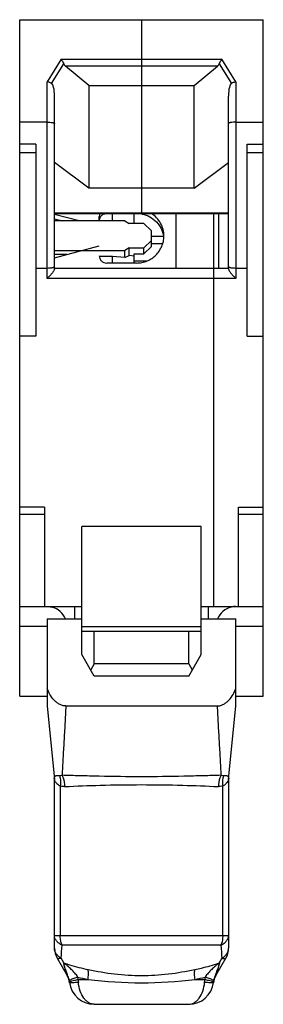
# Model space of a CAD drawing. Header units: millimetres. Extents: x 95.8 to 105.6, y 313.1 to 352.7.
import ezdxf

# ---------------------------------------------------------------- set-up
doc = ezdxf.new("R2010")
doc.units = ezdxf.units.MM
doc.header["$LTSCALE"] = 30.734
doc.layers.get('0').update_dxf_attribs({"linetype": 'CONTINUOUS'})

msp = doc.modelspace()

# ---------------------------------------------------------------- linework, layer by layer
at = {"color": 7, "linetype": 'Continuous'}
for p, q in [((95.769, 325.461), (95.769, 352.661)), ((95.769, 352.661), (105.569, 352.661)), ((100.669, 352.661), (100.669, 344.862)), ((105.569, 325.461), (105.569, 352.661)), ((97.439, 351.07), (96.869, 350.165)), ((97.043, 350.101), (97.539, 350.887)), ((97.439, 351.07), (103.898, 351.07)), ((103.799, 350.887), (104.294, 350.101)), ((104.469, 350.165), (103.898, 351.07)), ((98.554, 350.019), (97.614, 350.795)), ((103.724, 350.795), (97.614, 350.795)), ((102.783, 350.019), (103.724, 350.795)), ((96.869, 342.252), (96.869, 350.165)), ((104.469, 350.165), (104.469, 342.252)), ((98.554, 350.019), (98.554, 345.888)), ((98.554, 350.019), (102.783, 350.019)), ((102.783, 345.888), (102.783, 350.019)), ((97.169, 342.642), (97.169, 349.586)), ((104.169, 342.642), (104.169, 349.586)), ((96.869, 348.54), (95.769, 348.54)), ((104.469, 348.54), (105.569, 348.54)), ((96.419, 347.661), (95.769, 347.661)), ((96.419, 347.309), (95.769, 347.309)), ((96.419, 347.661), (96.419, 339.934)), ((104.919, 339.934), (104.919, 347.661)), ((104.919, 347.661), (105.569, 347.661)), ((105.569, 347.309), (104.919, 347.309)), ((98.554, 345.888), (97.169, 346.912)), ((102.783, 345.888), (104.169, 346.912)), ((102.783, 345.888), (98.554, 345.888)), ((104.169, 344.884), (97.169, 344.884)), ((97.169, 344.866), (104.169, 344.866)), ((104.169, 344.862), (97.169, 344.862)), ((98.157, 344.566), (97.169, 344.827)), ((97.169, 344.653), (97.498, 344.566)), ((99.996, 344.566), (97.169, 344.566)), ((98.969, 344.566), (98.969, 344.746)), ((99.503, 344.566), (99.503, 344.862)), ((99.996, 344.566), (100.169, 344.468)), ((100.369, 344.468), (100.369, 344.862)), ((102.069, 342.664), (102.069, 344.862)), ((103.569, 344.862), (103.569, 329.061)), ((103.769, 344.862), (103.769, 342.664)), ((100.769, 344.468), (100.169, 344.468)), ((100.769, 344.468), (101.069, 344.172)), ((101.069, 343.535), (101.069, 344.172)), ((101.069, 343.778), (100.769, 343.483)), ((101.069, 343.961), (101.549, 343.961)), ((97.169, 343.089), (98.969, 343.564)), ((97.169, 343.384), (99.996, 343.384)), ((100.169, 343.483), (99.996, 343.384)), ((99.996, 343.092), (99.996, 343.384)), ((100.169, 343.173), (100.169, 343.483)), ((100.169, 343.483), (100.769, 343.483)), ((100.769, 343.24), (101.069, 343.535)), ((100.769, 343.24), (100.769, 343.483)), ((101.069, 343.661), (101.523, 343.661)), ((97.663, 343.22), (97.169, 343.22)), ((99.503, 343.141), (98.969, 343.141)), ((99.503, 342.875), (99.503, 343.141)), ((99.996, 343.092), (99.503, 343.141)), ((99.996, 343.092), (100.169, 343.173)), ((100.369, 343.153), (100.169, 343.173)), ((100.369, 342.875), (100.369, 343.24)), ((100.369, 343.24), (100.769, 343.24)), ((100.369, 342.961), (100.894, 342.961)), ((96.419, 342.674), (96.869, 342.674)), ((97.169, 342.664), (104.169, 342.664)), ((100.469, 342.875), (99.269, 342.875)), ((104.469, 342.674), (104.919, 342.674)), ((104.469, 342.252), (96.869, 342.252)), ((96.419, 339.934), (95.769, 339.934)), ((104.919, 339.934), (105.569, 339.934)), ((96.769, 333.061), (95.769, 333.061)), ((96.769, 333.061), (96.769, 329.061)), ((104.569, 329.061), (104.569, 333.061)), ((104.569, 333.061), (105.569, 333.061)), ((96.769, 332.761), (95.769, 332.761)), ((105.569, 332.761), (104.569, 332.761)), ((98.269, 327.127), (98.269, 332.279)), ((103.069, 332.279), (98.269, 332.279)), ((103.069, 327.127), (103.069, 332.279)), ((95.769, 329.061), (98.269, 329.061)), ((97.969, 329.061), (97.969, 328.561)), ((103.069, 329.061), (105.569, 329.061)), ((103.369, 328.561), (103.369, 329.061)), ((96.869, 328.561), (96.869, 325.061)), ((96.869, 328.561), (98.269, 328.561)), ((103.069, 328.561), (104.469, 328.561)), ((104.469, 325.061), (104.469, 328.561)), ((96.869, 328.261), (95.769, 328.261)), ((98.269, 328.261), (103.069, 328.261)), ((103.069, 328.061), (98.269, 328.061)), ((98.769, 326.761), (98.769, 328.061)), ((102.569, 326.761), (102.569, 328.061)), ((105.569, 328.261), (104.469, 328.261)), ((98.769, 326.261), (98.269, 327.127)), ((102.569, 326.261), (103.069, 327.127)), ((98.769, 326.761), (98.624, 326.511)), ((102.569, 326.761), (98.769, 326.761)), ((102.569, 326.761), (102.713, 326.511)), ((102.569, 326.261), (98.769, 326.261)), ((95.769, 325.461), (96.869, 325.461)), ((104.469, 325.461), (105.569, 325.461)), ((96.869, 325.061), (97.165, 322.101)), ((97.623, 325.061), (103.714, 325.061)), ((104.173, 322.101), (104.469, 325.061)), ((97.169, 315.315), (97.169, 322.042)), ((104.169, 322.042), (104.169, 315.315)), ((97.4, 321.841), (97.4, 315.834)), ((103.937, 315.834), (103.937, 321.841)), ((97.169, 315.834), (104.169, 315.834)), ((103.861, 315.434), (97.477, 315.434)), ((97.276, 314.915), (97.678, 314.218)), ((97.55, 314.724), (97.434, 314.915)), ((103.659, 314.218), (104.062, 314.915)), ((103.903, 314.915), (103.788, 314.724)), ((98.125, 314.061), (98.517, 314.061)), ((102.821, 314.061), (103.213, 314.061)), ((98.769, 313.061), (102.569, 313.061))]:
    msp.add_line(p, q, dxfattribs=at)
for centre, radius, start, end in [((99.26, 344.746), 0.292, 156.3312, 179.9834), ((99.261, 344.572), 0.292, 149.548, 179.9763), ((100.47, 343.755), 1.113, 78.1753, 79.7678), ((100.503, 343.784), 1.066, 4.6713, 9.1941), ((96.869, 328.261), 0.8, 22.2291, 75.5225), ((104.469, 328.261), 0.8, 104.4775, 157.7709), ((96.432, 322.042), 0.737, 0.0039, 8.1874), ((96.369, 322.021), 0.8, 1.9033, 5.7106), ((104.906, 322.042), 0.737, 171.8101, 179.9955), ((104.969, 322.021), 0.8, 174.2894, 178.5529), ((97.969, 315.315), 0.8, 180, 210), ((59.273, 318.277), 38.309, 354.9654, 355.7451), ((144.066, 318.439), 40.317, 184.2744, 185.0152), ((103.369, 315.315), 0.8, 330, 360), ((96.985, 313.818), 0.8, 7.7544, 30), ((100.222, 322.234), 8.348, 255.3096, 258.2126), ((96.777, 313.84), 1.366, 9.33, 13.4748), ((100.659, 314.144), 2.536, 181.8628, 184.5861), ((101.076, 322.402), 8.522, 281.8169, 284.6608), ((100.816, 314.136), 2.398, 355.3353, 358.2159), ((104.561, 313.84), 1.366, 166.5257, 170.6708), ((104.352, 313.818), 0.8, 150, 172.2456), ((96.87, 313.832), 0.913, 7.6838, 10.9421), ((96.829, 313.827), 0.954, 6.884, 7.669), ((98.769, 314.061), 1, 186.9085, 270), ((102.569, 314.061), 1, 270, 353.0915), ((104.51, 313.826), 0.955, 172.3236, 173.1058), ((104.467, 313.832), 0.913, 169.0578, 172.3163)]:
    msp.add_arc(centre, radius, start, end, dxfattribs=at)
for centre, major_axis, ratio, start_param, end_param in [((98.039, 350.967), (0.52, 0), 0.57735, -2.870519, -2.530727), ((103.298, 350.967), (0.52, 0), 0.57735, -0.610865, -0.271073), ((96.869, 349.11), (0.153, 0.997), 0.25854, -1.033944, -0.083287), ((104.469, 349.11), (-0.153, 0.997), 0.25854, 0.083287, 1.033944)]:
    msp.add_ellipse(centre, major_axis=major_axis, ratio=ratio, start_param=start_param, end_param=end_param, dxfattribs=at)
for points, knots in [([(97.439, 351.07), (97.448, 351.055), (97.483, 350.995), (97.516, 350.934), (97.539, 350.887)], [0, 0, 0, 0, 0.24604, 1, 1, 1, 1]), ([(103.799, 350.887), (103.822, 350.934), (103.854, 350.995), (103.889, 351.055), (103.898, 351.07)], [0, 0, 0, 0, 0.753963, 1, 1, 1, 1]), ([(97.043, 350.101), (97.03, 350.107), (96.974, 350.133), (96.915, 350.153), (96.869, 350.165)], [0, 0, 0, 0, 0.237162, 1, 1, 1, 1]), ([(104.469, 350.165), (104.453, 350.161), (104.394, 350.144), (104.336, 350.121), (104.294, 350.101)], [0, 0, 0, 0, 0.257993, 1, 1, 1, 1]), ([(96.869, 348.54), (96.907, 348.54), (96.979, 348.538), (97.062, 348.529), (97.116, 348.518), (97.144, 348.509), (97.162, 348.5), (97.169, 348.491), (97.169, 348.487)], [0, 0, 0, 0, 0.370935, 0.685372, 0.807081, 0.899821, 0.962447, 1, 1, 1, 1]), ([(104.469, 348.54), (104.43, 348.54), (104.359, 348.538), (104.275, 348.529), (104.222, 348.518), (104.194, 348.509), (104.176, 348.5), (104.169, 348.491), (104.169, 348.487)], [0, 0, 0, 0, 0.370925, 0.685366, 0.807077, 0.89981, 0.962437, 1, 1, 1, 1]), ([(99.009, 344.72), (99.031, 344.758), (99.094, 344.825), (99.18, 344.858), (99.224, 344.864)], [0, 0, 0, 0, 0.498416, 1, 1, 1, 1]), ([(100.698, 344.844), (100.805, 344.821), (101.014, 344.744), (101.278, 344.542), (101.47, 344.272), (101.538, 344.062), (101.555, 343.955)], [0, 0, 0, 0, 0.251514, 0.502066, 0.751486, 1, 1, 1, 1]), ([(101.569, 343.958), (101.569, 344.047), (101.546, 344.227), (101.446, 344.48), (101.285, 344.7), (101.145, 344.817), (101.069, 344.866)], [0, 0, 0, 0, 0.249026, 0.498505, 0.748782, 1, 1, 1, 1]), ([(100.469, 342.875), (100.541, 342.875), (100.685, 342.889), (100.892, 342.951), (101.084, 343.051), (101.251, 343.187), (101.389, 343.352), (101.491, 343.541), (101.555, 343.745), (101.569, 343.887), (101.569, 343.958)], [0, 0, 0, 0, 0.125933, 0.251736, 0.377266, 0.502454, 0.627268, 0.751738, 0.875942, 1, 1, 1, 1]), ([(98.969, 343.17), (98.969, 343.132), (98.984, 343.054), (99.051, 342.956), (99.151, 342.89), (99.23, 342.875), (99.269, 342.875)], [0, 0, 0, 0, 0.248251, 0.4975, 0.748213, 1, 1, 1, 1]), ([(96.869, 342.674), (96.907, 342.674), (96.963, 342.676), (97.034, 342.684), (97.079, 342.691), (97.116, 342.699), (97.144, 342.709), (97.162, 342.718), (97.169, 342.728), (97.169, 342.733)], [0, 0, 0, 0, 0.368966, 0.53555, 0.681877, 0.803185, 0.896088, 0.959828, 1, 1, 1, 1]), ([(97.169, 342.642), (97.169, 342.631), (97.159, 342.603), (97.136, 342.56), (97.103, 342.51), (97.048, 342.438), (96.97, 342.35), (96.903, 342.284), (96.869, 342.252)], [0, 0, 0, 0, 0.070676, 0.172865, 0.296242, 0.431704, 0.716571, 1, 1, 1, 1]), ([(104.169, 342.733), (104.169, 342.728), (104.176, 342.718), (104.194, 342.709), (104.221, 342.699), (104.258, 342.691), (104.303, 342.684), (104.374, 342.676), (104.43, 342.674), (104.469, 342.674)], [0, 0, 0, 0, 0.040163, 0.103902, 0.19681, 0.318125, 0.46446, 0.631053, 1, 1, 1, 1]), ([(104.169, 342.642), (104.169, 342.631), (104.178, 342.603), (104.201, 342.56), (104.235, 342.51), (104.29, 342.438), (104.367, 342.351), (104.434, 342.284), (104.469, 342.252)], [0, 0, 0, 0, 0.070667, 0.172903, 0.296303, 0.43176, 0.716587, 1, 1, 1, 1]), ([(96.887, 329.061), (96.902, 329.061), (96.963, 329.059), (97.024, 329.048), (97.069, 329.036)], [0, 0, 0, 0, 0.239524, 1, 1, 1, 1]), ([(104.45, 329.061), (104.436, 329.061), (104.375, 329.059), (104.314, 329.048), (104.269, 329.036)], [0, 0, 0, 0, 0.239524, 1, 1, 1, 1]), ([(97.623, 325.061), (97.578, 325.061), (97.486, 325.074), (97.359, 325.127), (97.245, 325.205), (97.112, 325.33), (96.979, 325.518), (96.901, 325.683), (96.869, 325.769)], [0, 0, 0, 0, 0.124868, 0.249835, 0.374885, 0.49999, 0.749895, 1, 1, 1, 1]), ([(103.714, 325.061), (103.76, 325.061), (103.851, 325.074), (103.979, 325.127), (104.092, 325.205), (104.225, 325.33), (104.359, 325.518), (104.436, 325.683), (104.469, 325.769)], [0, 0, 0, 0, 0.124868, 0.249835, 0.374885, 0.49999, 0.749895, 1, 1, 1, 1]), ([(97.623, 325.061), (97.613, 324.822), (97.59, 324.347), (97.55, 323.642), (97.508, 322.952), (97.484, 322.497), (97.473, 322.272)], [0, 0, 0, 0, 0.257371, 0.510385, 0.758106, 1, 1, 1, 1]), ([(103.714, 325.061), (103.724, 324.822), (103.747, 324.347), (103.788, 323.642), (103.83, 322.952), (103.854, 322.497), (103.864, 322.272)], [0, 0, 0, 0, 0.257382, 0.510397, 0.758138, 1, 1, 1, 1]), ([(97.373, 322.247), (97.354, 322.247), (97.319, 322.246), (97.271, 322.246), (97.232, 322.245), (97.202, 322.241), (97.182, 322.234), (97.17, 322.225), (97.165, 322.216), (97.161, 322.204), (97.159, 322.18), (97.16, 322.161), (97.161, 322.147)], [0, 0, 0, 0, 0.196984, 0.364448, 0.499795, 0.60502, 0.684718, 0.718959, 0.754412, 0.796625, 0.850394, 1, 1, 1, 1]), ([(97.161, 322.147), (97.162, 322.142), (97.163, 322.127), (97.164, 322.112), (97.165, 322.101)], [0, 0, 0, 0, 0.295446, 1, 1, 1, 1]), ([(97.169, 322.042), (97.169, 322.045), (97.169, 322.049), (97.169, 322.055), (97.17, 322.057), (97.172, 322.06), (97.175, 322.057), (97.177, 322.054), (97.181, 322.048), (97.185, 322.042), (97.188, 322.037), (97.189, 322.035)], [0, 0, 0, 0, 0.204302, 0.274444, 0.323728, 0.373339, 0.427523, 0.523874, 0.656631, 0.817226, 1, 1, 1, 1]), ([(97.189, 322.035), (97.199, 322.018), (97.223, 321.984), (97.288, 321.912), (97.352, 321.867), (97.4, 321.841)], [0, 0, 0, 0, 0.196935, 0.434862, 1, 1, 1, 1]), ([(97.473, 322.272), (97.465, 322.268), (97.433, 322.255), (97.398, 322.247), (97.373, 322.247)], [0, 0, 0, 0, 0.264858, 1, 1, 1, 1]), ([(97.373, 322.247), (97.382, 322.216), (97.413, 322.083), (97.414, 321.944), (97.4, 321.841)], [0, 0, 0, 0, 0.237322, 1, 1, 1, 1]), ([(97.473, 322.272), (97.489, 322.238), (97.548, 322.094), (97.575, 321.937), (97.577, 321.819)], [0, 0, 0, 0, 0.239604, 1, 1, 1, 1]), ([(103.864, 322.272), (103.628, 322.265), (103.13, 322.251), (102.065, 322.223), (100.669, 322.207), (99.273, 322.223), (98.208, 322.251), (97.71, 322.265), (97.473, 322.272)], [0, 0, 0, 0, 0.111007, 0.233914, 0.5, 0.766086, 0.888993, 1, 1, 1, 1]), ([(103.864, 322.272), (103.848, 322.238), (103.789, 322.094), (103.763, 321.937), (103.76, 321.819)], [0, 0, 0, 0, 0.239602, 1, 1, 1, 1]), ([(103.965, 322.247), (103.957, 322.247), (103.922, 322.25), (103.888, 322.261), (103.864, 322.272)], [0, 0, 0, 0, 0.238027, 1, 1, 1, 1]), ([(103.965, 322.247), (103.955, 322.216), (103.924, 322.083), (103.923, 321.944), (103.937, 321.841)], [0, 0, 0, 0, 0.236599, 1, 1, 1, 1]), ([(103.937, 321.841), (103.955, 321.851), (103.99, 321.871), (104.037, 321.906), (104.077, 321.942), (104.105, 321.974), (104.124, 321.998), (104.136, 322.015), (104.146, 322.03), (104.154, 322.043), (104.159, 322.052), (104.163, 322.057), (104.165, 322.059), (104.168, 322.058), (104.168, 322.055), (104.169, 322.049), (104.169, 322.044), (104.169, 322.042)], [0, 0, 0, 0, 0.184355, 0.356714, 0.516404, 0.661686, 0.7281, 0.78932, 0.844117, 0.890533, 0.925726, 0.937522, 0.944842, 0.949611, 0.958571, 0.974909, 1, 1, 1, 1]), ([(104.176, 322.147), (104.177, 322.161), (104.178, 322.18), (104.176, 322.204), (104.173, 322.216), (104.167, 322.225), (104.159, 322.232), (104.149, 322.236), (104.132, 322.241), (104.105, 322.245), (104.066, 322.246), (104.018, 322.246), (103.984, 322.247), (103.965, 322.247)], [0, 0, 0, 0, 0.149605, 0.203338, 0.245531, 0.280972, 0.3152, 0.352527, 0.395153, 0.500351, 0.635655, 0.803066, 1, 1, 1, 1]), ([(104.173, 322.101), (104.173, 322.104), (104.174, 322.119), (104.175, 322.134), (104.176, 322.147)], [0, 0, 0, 0, 0.194442, 1, 1, 1, 1]), ([(97.577, 321.819), (97.562, 321.818), (97.503, 321.818), (97.443, 321.827), (97.4, 321.841)], [0, 0, 0, 0, 0.253772, 1, 1, 1, 1]), ([(97.577, 321.819), (98.055, 321.841), (99.085, 321.881), (100.669, 321.903), (102.253, 321.881), (103.283, 321.841), (103.76, 321.819)], [0, 0, 0, 0, 0.231773, 0.5, 0.768227, 1, 1, 1, 1]), ([(103.937, 321.841), (103.923, 321.836), (103.865, 321.821), (103.805, 321.817), (103.76, 321.819)], [0, 0, 0, 0, 0.248223, 1, 1, 1, 1]), ([(97.476, 315.434), (97.432, 315.457), (97.348, 315.507), (97.248, 315.604), (97.184, 315.716), (97.169, 315.796), (97.169, 315.834)], [0, 0, 0, 0, 0.283919, 0.546805, 0.783914, 1, 1, 1, 1]), ([(97.476, 315.434), (97.464, 315.465), (97.419, 315.594), (97.4, 315.731), (97.4, 315.834)], [0, 0, 0, 0, 0.243336, 1, 1, 1, 1]), ([(103.937, 315.834), (103.937, 315.8), (103.931, 315.664), (103.899, 315.528), (103.861, 315.434)], [0, 0, 0, 0, 0.255809, 1, 1, 1, 1]), ([(103.861, 315.434), (103.906, 315.457), (103.989, 315.507), (104.09, 315.604), (104.154, 315.716), (104.169, 315.796), (104.169, 315.834)], [0, 0, 0, 0, 0.28392, 0.546806, 0.783915, 1, 1, 1, 1]), ([(97.434, 314.915), (97.395, 314.939), (97.322, 314.992), (97.235, 315.091), (97.181, 315.2), (97.169, 315.278), (97.169, 315.315)], [0, 0, 0, 0, 0.277949, 0.53802, 0.777514, 1, 1, 1, 1]), ([(103.903, 314.915), (103.943, 314.939), (104.016, 314.992), (104.103, 315.091), (104.157, 315.2), (104.169, 315.278), (104.169, 315.315)], [0, 0, 0, 0, 0.277949, 0.53802, 0.777514, 1, 1, 1, 1]), ([(97.434, 314.915), (97.415, 314.909), (97.379, 314.901), (97.337, 314.896), (97.31, 314.897), (97.291, 314.901), (97.28, 314.908), (97.276, 314.915)], [0, 0, 0, 0, 0.372, 0.660531, 0.772043, 0.863307, 1, 1, 1, 1]), ([(103.903, 314.915), (103.923, 314.909), (103.958, 314.901), (104.001, 314.896), (104.028, 314.897), (104.046, 314.901), (104.058, 314.908), (104.062, 314.915)], [0, 0, 0, 0, 0.372, 0.660531, 0.772043, 0.863307, 1, 1, 1, 1]), ([(97.55, 314.724), (97.548, 314.723), (97.543, 314.722), (97.537, 314.72), (97.533, 314.718)], [0, 0, 0, 0, 0.258367, 1, 1, 1, 1]), ([(97.533, 314.718), (97.543, 314.664), (97.561, 314.584), (97.588, 314.481), (97.609, 314.41), (97.63, 314.345), (97.649, 314.29), (97.664, 314.251), (97.673, 314.229), (97.676, 314.221), (97.678, 314.218)], [0, 0, 0, 0, 0.317721, 0.469347, 0.613348, 0.746367, 0.861741, 0.950764, 0.981261, 1, 1, 1, 1]), ([(97.766, 314.005), (97.753, 314.071), (97.715, 314.195), (97.659, 314.344), (97.618, 314.46), (97.593, 314.531), (97.573, 314.589), (97.559, 314.632), (97.544, 314.675), (97.536, 314.704), (97.533, 314.718)], [0, 0, 0, 0, 0.267435, 0.515534, 0.637258, 0.758938, 0.819589, 0.880231, 0.941326, 1, 1, 1, 1]), ([(98.105, 314.158), (98.07, 314.215), (98.009, 314.295), (97.918, 314.393), (97.846, 314.464), (97.772, 314.532), (97.709, 314.587), (97.659, 314.63), (97.622, 314.661), (97.59, 314.688), (97.566, 314.708), (97.555, 314.718), (97.55, 314.724)], [0, 0, 0, 0, 0.250798, 0.378549, 0.505407, 0.631197, 0.756222, 0.818496, 0.880512, 0.941928, 0.971974, 1, 1, 1, 1]), ([(97.55, 314.724), (97.625, 314.698), (97.944, 314.595), (98.27, 314.513), (98.521, 314.461)], [0, 0, 0, 0, 0.235561, 1, 1, 1, 1]), ([(98.517, 314.061), (98.526, 314.13), (98.537, 314.263), (98.53, 314.398), (98.521, 314.461)], [0, 0, 0, 0, 0.518416, 1, 1, 1, 1]), ([(98.521, 314.461), (99.226, 314.315), (100.669, 314.122), (102.111, 314.315), (102.816, 314.461)], [0, 0, 0, 0, 0.5, 1, 1, 1, 1]), ([(102.821, 314.061), (102.811, 314.13), (102.801, 314.263), (102.808, 314.398), (102.816, 314.461)], [0, 0, 0, 0, 0.518301, 1, 1, 1, 1]), ([(102.816, 314.461), (102.903, 314.479), (103.231, 314.552), (103.554, 314.644), (103.788, 314.724)], [0, 0, 0, 0, 0.263872, 1, 1, 1, 1]), ([(103.788, 314.724), (103.783, 314.718), (103.771, 314.708), (103.747, 314.688), (103.716, 314.661), (103.678, 314.63), (103.628, 314.587), (103.566, 314.532), (103.492, 314.464), (103.42, 314.393), (103.329, 314.295), (103.267, 314.215), (103.232, 314.158)], [0, 0, 0, 0, 0.028026, 0.058072, 0.119489, 0.181504, 0.243778, 0.368804, 0.494591, 0.621447, 0.749196, 1, 1, 1, 1]), ([(103.806, 314.726), (103.805, 314.718), (103.801, 314.704), (103.793, 314.675), (103.781, 314.639), (103.767, 314.595), (103.747, 314.537), (103.721, 314.464), (103.69, 314.377), (103.658, 314.289), (103.614, 314.167), (103.584, 314.071), (103.572, 314.005)], [0, 0, 0, 0, 0.028674, 0.058409, 0.118909, 0.179734, 0.24065, 0.362433, 0.484344, 0.607103, 0.732667, 1, 1, 1, 1]), ([(103.659, 314.218), (103.661, 314.221), (103.665, 314.229), (103.674, 314.252), (103.689, 314.291), (103.708, 314.347), (103.729, 314.413), (103.751, 314.485), (103.778, 314.59), (103.796, 314.67), (103.806, 314.726)], [0, 0, 0, 0, 0.018744, 0.049316, 0.138574, 0.254134, 0.387238, 0.531218, 0.682729, 1, 1, 1, 1]), ([(103.806, 314.726), (103.804, 314.724), (103.801, 314.722), (103.797, 314.724), (103.792, 314.725), (103.789, 314.724), (103.788, 314.724)], [0, 0, 0, 0, 0.302638, 0.521208, 0.73889, 1, 1, 1, 1]), ([(97.766, 314.005), (97.766, 314.01), (97.772, 314.022), (97.79, 314.037), (97.819, 314.054), (97.877, 314.083), (97.974, 314.119), (98.058, 314.145), (98.105, 314.158)], [0, 0, 0, 0, 0.038005, 0.098138, 0.185984, 0.302117, 0.612129, 1, 1, 1, 1]), ([(97.774, 313.954), (97.774, 313.957), (97.779, 313.963), (97.787, 313.969), (97.802, 313.978), (97.829, 313.988), (97.889, 314.008), (97.989, 314.034), (98.076, 314.052), (98.125, 314.061)], [0, 0, 0, 0, 0.028395, 0.051769, 0.082541, 0.167571, 0.283621, 0.600054, 1, 1, 1, 1]), ([(98.517, 314.061), (99.231, 313.978), (100.669, 313.875), (102.107, 313.978), (102.821, 314.061)], [0, 0, 0, 0, 0.5, 1, 1, 1, 1]), ([(103.213, 314.061), (103.261, 314.052), (103.348, 314.034), (103.448, 314.008), (103.509, 313.988), (103.535, 313.978), (103.551, 313.969), (103.559, 313.963), (103.563, 313.957), (103.563, 313.954)], [0, 0, 0, 0, 0.399946, 0.716379, 0.832429, 0.917459, 0.948231, 0.971605, 1, 1, 1, 1]), ([(103.232, 314.158), (103.279, 314.145), (103.364, 314.119), (103.46, 314.083), (103.519, 314.054), (103.547, 314.037), (103.565, 314.022), (103.572, 314.01), (103.572, 314.005)], [0, 0, 0, 0, 0.387871, 0.697883, 0.814016, 0.901862, 0.961995, 1, 1, 1, 1]), ([(97.792, 313.933), (97.788, 313.934), (97.783, 313.935), (97.776, 313.939), (97.776, 313.941)], [0, 0, 0, 0, 0.667465, 1, 1, 1, 1]), ([(98.131, 313.941), (98.092, 313.938), (98.02, 313.933), (97.922, 313.928), (97.855, 313.928), (97.814, 313.93), (97.799, 313.932), (97.792, 313.933)], [0, 0, 0, 0, 0.346988, 0.641354, 0.863003, 0.942419, 1, 1, 1, 1]), ([(98.769, 313.061), (98.731, 313.061), (98.652, 313.073), (98.54, 313.123), (98.436, 313.204), (98.306, 313.354), (98.185, 313.602), (98.141, 313.824), (98.131, 313.941)], [0, 0, 0, 0, 0.096534, 0.19865, 0.30941, 0.430334, 0.700934, 1, 1, 1, 1]), ([(102.569, 313.061), (102.607, 313.061), (102.685, 313.073), (102.797, 313.123), (102.902, 313.204), (103.031, 313.354), (103.153, 313.602), (103.197, 313.824), (103.206, 313.941)], [0, 0, 0, 0, 0.096525, 0.198654, 0.309418, 0.430338, 0.700928, 1, 1, 1, 1]), ([(103.545, 313.933), (103.539, 313.932), (103.523, 313.93), (103.483, 313.928), (103.415, 313.928), (103.318, 313.933), (103.245, 313.938), (103.206, 313.941)], [0, 0, 0, 0, 0.057575, 0.136987, 0.358633, 0.653003, 1, 1, 1, 1]), ([(103.561, 313.941), (103.561, 313.939), (103.555, 313.935), (103.549, 313.934), (103.545, 313.933)], [0, 0, 0, 0, 0.332552, 1, 1, 1, 1])]:
    msp.add_open_spline(points, degree=3, knots=knots, dxfattribs=at)

doc.saveas('drawing.dxf')
